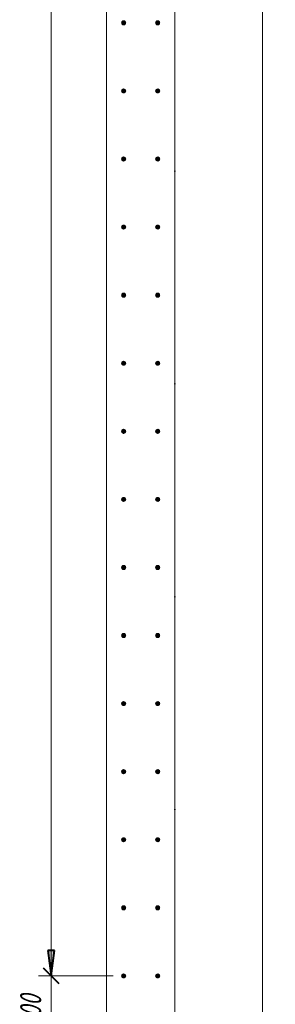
# Model space of a CAD drawing. Header units: millimetres. Extents: x 25757 to 55891, y 7716 to 18253.
# Tile 40 of 73: x 46795 to 47545, y 9417 to 12309. Entities that reach past the tile are written whole.
import ezdxf

# ---------------------------------------------------------------- set-up
doc = ezdxf.new("R2010")
doc.units = ezdxf.units.MM
doc.linetypes.add('ADSK_Линия сетки', pattern=[625, 500, -62.5, 0, -62.5])
for name, color, linetype, lineweight in [('A-____-____-DIMS', 211, 'Continuous', 9), ('A-____-____-DIMS-25', 211, 'Continuous', 9), ('A-WALL-____-MCUT', 113, 'Continuous', 50), ('S-GRID-____-OTLN', 1, 'Continuous', 9), ('S-RBAR-____-MCUT', 171, 'Continuous', 20)]:
    doc.layers.add(name, color=color, linetype=linetype, lineweight=lineweight)
doc.styles.add('GOST Common_I_1', font='GOST Common Italic.ttf', dxfattribs={"width": 0.8, "height": 62.5})
doc.dimstyles.new('ADSK_Для_арматуры_Основной_2_5_мм_шаг_кол-во_Стрелки_точный', dxfattribs={"dimscale": 304.8, "dimtxt": 0.206224, "dimasz": 0.246063, "dimexe": 0.123031, "dimexo": 0.000403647, "dimgap": 0.032808, "dimtad": 1, "dimdec": 0, "dimlfac": 304.8, "dimdsep": 46, "dimtxsty": 'GOST Common_I_1', "dimsah": 1, "dimcen": 0.09, "dimdle": 0.123031, "dimazin": 0, "dimtfac": 1, "dimtdec": 4, "dimtix": 1, "dimtmove": 0, "dimatfit": 3, "dimfxl": 1, "dimtvp": 1, "dimtfill": 1, "dimtolj": 1, "dimtzin": 0, "dimarcsym": 2})
doc.dimstyles.new('ADSK_Округление_5мм__Узкий_', dxfattribs={"dimscale": 304.8, "dimtxt": 0.206224, "dimasz": 0.147638, "dimexe": 0.123031, "dimexo": 0.000269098, "dimgap": 0.032808, "dimtad": 1, "dimdec": 0, "dimlfac": 304.8, "dimrnd": 5, "dimdsep": 46, "dimtxsty": 'GOST Common_I_1', "dimblk1": 'OBLIQUE', "dimblk2": 'OBLIQUE', "dimsah": 1, "dimcen": 0.09, "dimdle": 0.123031, "dimazin": 0, "dimtfac": 1, "dimtdec": 4, "dimtix": 1, "dimtmove": 0, "dimatfit": 3, "dimfxl": 1, "dimtvp": 1, "dimtfill": 1, "dimtolj": 1, "dimtzin": 0, "dimlwd": 20, "dimlwe": 20, "dimarcsym": 2})

# ---------------------------------------------------------------- blocks, each defined once
blk = doc.blocks.new('DIMBLOCK296-КЖ1_ПЭ_ВЭ1_Армирование_Вертикальное')
at = {"layer": 'A-____-____-DIMS-25', "lineweight": 40}
for p, q in [((46887.5, 16300), (46865, 16322.5)), ((46887.5, 16300), (46910, 16277.5)), ((46887.5, 9500), (46865, 9522.5)), ((46887.5, 9500), (46910, 9477.5))]:
    blk.add_line(p, q, dxfattribs=at)
at = {"layer": 'A-____-____-DIMS-25', "lineweight": 20}
for p, q in [((46887.5, 16300), (46850, 16300)), ((46887.5, 16300), (46887.5, 9500)), ((46887.5, 16300), (47069, 16300)), ((46887.5, 9500), (46850, 9500)), ((46887.5, 9500), (47069, 9500))]:
    blk.add_line(p, q, dxfattribs=at)
at = {"layer": 'A-____-____-DIMS-25', "color": 0, "lineweight": 20, "insert": (46795.8, 12829.7), "char_height": 62.5, "width": 168.756, "attachment_point": 1, "rotation": 90, "line_spacing_factor": 1.022761, "style": 'GOST Common_I_1', "bg_fill": 3, "box_fill_scale": 1.25, "bg_fill_color": 256, "bg_fill_true_color": 13158600, "bg_fill_transparency": 0}
blk.add_mtext('6800', dxfattribs=at)
blk = doc.blocks.new('_Oblique')
at = {"color": 0, "linetype": 'ByBlock', "lineweight": -2}
blk.add_line((-0.5, -0.5), (0.5, 0.5), dxfattribs=at)
blk = doc.blocks.new('DIMBLOCK297-КЖ1_ПЭ_ВЭ1_Армирование_Вертикальное')
at = {"layer": 'A-____-____-DIMS-25', "lineweight": 40}
for p, q in [((46887.5, 9500), (46865, 9522.5)), ((46887.5, 9500), (46910, 9477.5)), ((46887.5, 9300), (46865, 9322.5)), ((46887.5, 9300), (46910, 9277.5))]:
    blk.add_line(p, q, dxfattribs=at)
at = {"layer": 'A-____-____-DIMS-25', "lineweight": 20}
for p, q in [((46887.5, 9500), (46850, 9500)), ((46887.5, 9500), (46887.5, 9300)), ((46887.5, 9500), (47069, 9500)), ((46887.5, 9300), (46850, 9300)), ((46887.5, 9300), (47069, 9300))]:
    blk.add_line(p, q, dxfattribs=at)
at = {"layer": 'A-____-____-DIMS-25', "color": 0, "lineweight": 20, "insert": (46795.8, 9347.3), "char_height": 62.5, "width": 126.567, "attachment_point": 1, "rotation": 90, "line_spacing_factor": 1.022761, "style": 'GOST Common_I_1', "bg_fill": 3, "box_fill_scale": 1.25, "bg_fill_color": 256, "bg_fill_true_color": 13158600, "bg_fill_transparency": 0}
blk.add_mtext('200', dxfattribs=at)
blk = doc.blocks.new('DIMBLOCK320-КЖ1_ПЭ_ВЭ1_Армирование_Вертикальное')
at = {"layer": 'A-____-____-DIMS-25', "lineweight": 40}
for points in [[(46887.5, 16300), (46877.6, 16225), (46897.4, 16225)], [(46887.5, 9500), (46897.4, 9575), (46877.6, 9575)]]:
    blk.add_hatch(color=256, dxfattribs=at).paths.add_polyline_path(points)
at = {"layer": 'A-____-____-DIMS-25'}
for p, q in [((46887.5, 16337.5), (46887.5, 9462.5)), ((46887.5, 16300), (46850, 16300)), ((46887.5, 16300), (47062.5, 16300)), ((46887.5, 9500), (46850, 9500)), ((46887.5, 9500), (47062.5, 9500))]:
    blk.add_line(p, q, dxfattribs=at)
at = {"layer": 'A-____-____-DIMS-25', "lineweight": 40}
for p, q in [((46887.5, 16300), (46877.6, 16225)), ((46897.4, 16225), (46887.5, 16300)), ((46877.6, 16225), (46897.4, 16225)), ((46897.4, 9575), (46877.6, 9575)), ((46877.6, 9575), (46887.5, 9500)), ((46887.5, 9500), (46897.4, 9575))]:
    blk.add_line(p, q, dxfattribs=at)
at = {"layer": 'A-____-____-DIMS-25', "color": 0, "insert": (46795.8, 12708.8), "char_height": 62.5, "width": 458.964, "attachment_point": 1, "rotation": 90, "line_spacing_factor": 1.022761, "style": 'GOST Common_I_1', "bg_fill": 3, "box_fill_scale": 1.25, "bg_fill_color": 256, "bg_fill_true_color": 13158600, "bg_fill_transparency": 0}
blk.add_mtext('400x17=6800', dxfattribs=at)
blk = doc.blocks.new('_None')
blk = doc.blocks.new('DIMBLOCK321-КЖ1_ПЭ_ВЭ1_Армирование_Вертикальное')
at = {"layer": 'A-____-____-DIMS-25', "lineweight": 40}
for points in [[(47508, 16100), (47498.1, 16025), (47517.9, 16025)], [(47508, 9300), (47517.9, 9375), (47498.1, 9375)]]:
    blk.add_hatch(color=256, dxfattribs=at).paths.add_polyline_path(points)
at = {"layer": 'A-____-____-DIMS-25'}
for p, q in [((47508, 16137.5), (47508, 9262.5)), ((47508, 16100), (47237.5, 16100)), ((47508, 16100), (47545.5, 16100)), ((47508, 9300), (47237.5, 9300)), ((47508, 9300), (47545.5, 9300))]:
    blk.add_line(p, q, dxfattribs=at)
at = {"layer": 'A-____-____-DIMS-25', "lineweight": 40}
for p, q in [((47508, 16100), (47498.1, 16025)), ((47517.9, 16025), (47508, 16100)), ((47498.1, 16025), (47517.9, 16025)), ((47517.9, 9375), (47498.1, 9375)), ((47498.1, 9375), (47508, 9300)), ((47508, 9300), (47517.9, 9375))]:
    blk.add_line(p, q, dxfattribs=at)
at = {"layer": 'A-____-____-DIMS-25', "color": 0, "insert": (47416.3, 12508.8), "char_height": 62.5, "width": 458.964, "attachment_point": 1, "rotation": 90, "line_spacing_factor": 1.022761, "style": 'GOST Common_I_1', "bg_fill": 3, "box_fill_scale": 1.25, "bg_fill_color": 256, "bg_fill_true_color": 13158600, "bg_fill_transparency": 0}
blk.add_mtext('400x17=6800', dxfattribs=at)

msp = doc.modelspace()

# ---------------------------------------------------------------- hatches: boundary and pattern name
at = {"layer": 'S-RBAR-____-MCUT'}
h = msp.add_hatch(color=256, dxfattribs=at)
edge = h.paths.add_edge_path()
edge.add_arc((47100.0019, 12300.001), 6, 0, 360)
for points in [[(47100.0019, 12294.001), (47105.198, 12297.001), (47105.198, 12303.001), (47100.0019, 12306.001), (47094.8057, 12303.001), (47094.8057, 12297.001)], [(47200.0019, 12294.001), (47205.198, 12297.001), (47205.198, 12303.001), (47200.0019, 12306.001), (47194.8057, 12303.001), (47194.8057, 12297.001)], [(47100.0019, 12094.001), (47105.198, 12097.001), (47105.198, 12103.001), (47100.0019, 12106.001), (47094.8057, 12103.001), (47094.8057, 12097.001)], [(47200.0019, 12094.001), (47205.198, 12097.001), (47205.198, 12103.001), (47200.0019, 12106.001), (47194.8057, 12103.001), (47194.8057, 12097.001)], [(47100.0019, 11894.001), (47105.198, 11897.001), (47105.198, 11903.001), (47100.0019, 11906.001), (47094.8057, 11903.001), (47094.8057, 11897.001)], [(47200.0019, 11894.001), (47205.198, 11897.001), (47205.198, 11903.001), (47200.0019, 11906.001), (47194.8057, 11903.001), (47194.8057, 11897.001)], [(47100.0019, 11694.001), (47105.198, 11697.001), (47105.198, 11703.001), (47100.0019, 11706.001), (47094.8057, 11703.001), (47094.8057, 11697.001)], [(47200.0019, 11694.001), (47205.198, 11697.001), (47205.198, 11703.001), (47200.0019, 11706.001), (47194.8057, 11703.001), (47194.8057, 11697.001)], [(47100.0019, 11494.001), (47105.198, 11497.001), (47105.198, 11503.001), (47100.0019, 11506.001), (47094.8057, 11503.001), (47094.8057, 11497.001)], [(47200.0019, 11494.001), (47205.198, 11497.001), (47205.198, 11503.001), (47200.0019, 11506.001), (47194.8057, 11503.001), (47194.8057, 11497.001)], [(47100.0019, 11294.001), (47105.198, 11297.001), (47105.198, 11303.001), (47100.0019, 11306.001), (47094.8057, 11303.001), (47094.8057, 11297.001)], [(47200.0019, 11294.001), (47205.198, 11297.001), (47205.198, 11303.001), (47200.0019, 11306.001), (47194.8057, 11303.001), (47194.8057, 11297.001)], [(47100.0019, 11094.001), (47105.198, 11097.001), (47105.198, 11103.001), (47100.0019, 11106.001), (47094.8057, 11103.001), (47094.8057, 11097.001)], [(47200.0019, 11094.001), (47205.198, 11097.001), (47205.198, 11103.001), (47200.0019, 11106.001), (47194.8057, 11103.001), (47194.8057, 11097.001)], [(47100.0019, 10894.001), (47105.198, 10897.001), (47105.198, 10903.001), (47100.0019, 10906.001), (47094.8057, 10903.001), (47094.8057, 10897.001)], [(47200.0019, 10894.001), (47205.198, 10897.001), (47205.198, 10903.001), (47200.0019, 10906.001), (47194.8057, 10903.001), (47194.8057, 10897.001)], [(47100.0019, 10694.001), (47105.198, 10697.001), (47105.198, 10703.001), (47100.0019, 10706.001), (47094.8057, 10703.001), (47094.8057, 10697.001)], [(47200.0019, 10694.001), (47205.198, 10697.001), (47205.198, 10703.001), (47200.0019, 10706.001), (47194.8057, 10703.001), (47194.8057, 10697.001)], [(47100.0019, 10494.001), (47105.198, 10497.001), (47105.198, 10503.001), (47100.0019, 10506.001), (47094.8057, 10503.001), (47094.8057, 10497.001)], [(47200.0019, 10494.001), (47205.198, 10497.001), (47205.198, 10503.001), (47200.0019, 10506.001), (47194.8057, 10503.001), (47194.8057, 10497.001)], [(47100.0019, 10294.001), (47105.198, 10297.001), (47105.198, 10303.001), (47100.0019, 10306.001), (47094.8057, 10303.001), (47094.8057, 10297.001)], [(47200.0019, 10294.001), (47205.198, 10297.001), (47205.198, 10303.001), (47200.0019, 10306.001), (47194.8057, 10303.001), (47194.8057, 10297.001)], [(47100.0019, 10094.001), (47105.198, 10097.001), (47105.198, 10103.001), (47100.0019, 10106.001), (47094.8057, 10103.001), (47094.8057, 10097.001)], [(47200.0019, 10094.001), (47205.198, 10097.001), (47205.198, 10103.001), (47200.0019, 10106.001), (47194.8057, 10103.001), (47194.8057, 10097.001)], [(47100.0019, 9894.001), (47105.198, 9897.001), (47105.198, 9903.001), (47100.0019, 9906.001), (47094.8057, 9903.001), (47094.8057, 9897.001)], [(47200.0019, 9894.001), (47205.198, 9897.001), (47205.198, 9903.001), (47200.0019, 9906.001), (47194.8057, 9903.001), (47194.8057, 9897.001)], [(47100.0019, 9694.001), (47105.198, 9697.001), (47105.198, 9703.001), (47100.0019, 9706.001), (47094.8057, 9703.001), (47094.8057, 9697.001)], [(47200.0019, 9694.001), (47205.198, 9697.001), (47205.198, 9703.001), (47200.0019, 9706.001), (47194.8057, 9703.001), (47194.8057, 9697.001)], [(47100.0019, 9494.001), (47105.198, 9497.001), (47105.198, 9503.001), (47100.0019, 9506.001), (47094.8057, 9503.001), (47094.8057, 9497.001)], [(47200.0019, 9494.001), (47205.198, 9497.001), (47205.198, 9503.001), (47200.0019, 9506.001), (47194.8057, 9503.001), (47194.8057, 9497.001)]]:
    msp.add_hatch(color=256, dxfattribs=at).paths.add_polyline_path(points)
h = msp.add_hatch(color=256, dxfattribs=at)
edge = h.paths.add_edge_path()
edge.add_arc((47200.0019, 12300.001), 6, 0, 360)
h = msp.add_hatch(color=256, dxfattribs=at)
edge = h.paths.add_edge_path()
edge.add_arc((47100.0019, 12100.001), 6, 0, 360)
h = msp.add_hatch(color=256, dxfattribs=at)
edge = h.paths.add_edge_path()
edge.add_arc((47200.0019, 12100.001), 6, 0, 360)
h = msp.add_hatch(color=256, dxfattribs=at)
edge = h.paths.add_edge_path()
edge.add_arc((47100.0019, 11900.001), 6, 0, 360)
h = msp.add_hatch(color=256, dxfattribs=at)
edge = h.paths.add_edge_path()
edge.add_arc((47200.0019, 11900.001), 6, 0, 360)
h = msp.add_hatch(color=256, dxfattribs=at)
edge = h.paths.add_edge_path()
edge.add_arc((47100.0019, 11700.001), 6, 0, 360)
h = msp.add_hatch(color=256, dxfattribs=at)
edge = h.paths.add_edge_path()
edge.add_arc((47200.0019, 11700.001), 6, 0, 360)
h = msp.add_hatch(color=256, dxfattribs=at)
edge = h.paths.add_edge_path()
edge.add_arc((47100.0019, 11500.001), 6, 0, 360)
h = msp.add_hatch(color=256, dxfattribs=at)
edge = h.paths.add_edge_path()
edge.add_arc((47200.0019, 11500.001), 6, 0, 360)
h = msp.add_hatch(color=256, dxfattribs=at)
edge = h.paths.add_edge_path()
edge.add_arc((47100.0019, 11300.001), 6, 0, 360)
h = msp.add_hatch(color=256, dxfattribs=at)
edge = h.paths.add_edge_path()
edge.add_arc((47200.0019, 11300.001), 6, 0, 360)
h = msp.add_hatch(color=256, dxfattribs=at)
edge = h.paths.add_edge_path()
edge.add_arc((47100.0019, 11100.001), 6, 0, 360)
h = msp.add_hatch(color=256, dxfattribs=at)
edge = h.paths.add_edge_path()
edge.add_arc((47200.0019, 11100.001), 6, 0, 360)
h = msp.add_hatch(color=256, dxfattribs=at)
edge = h.paths.add_edge_path()
edge.add_arc((47100.0019, 10900.001), 6, 0, 360)
h = msp.add_hatch(color=256, dxfattribs=at)
edge = h.paths.add_edge_path()
edge.add_arc((47200.0019, 10900.001), 6, 0, 360)
h = msp.add_hatch(color=256, dxfattribs=at)
edge = h.paths.add_edge_path()
edge.add_arc((47100.0019, 10700.001), 6, 0, 360)
h = msp.add_hatch(color=256, dxfattribs=at)
edge = h.paths.add_edge_path()
edge.add_arc((47200.0019, 10700.001), 6, 0, 360)
h = msp.add_hatch(color=256, dxfattribs=at)
edge = h.paths.add_edge_path()
edge.add_arc((47100.0019, 10500.001), 6, 0, 360)
h = msp.add_hatch(color=256, dxfattribs=at)
edge = h.paths.add_edge_path()
edge.add_arc((47200.0019, 10500.001), 6, 0, 360)
h = msp.add_hatch(color=256, dxfattribs=at)
edge = h.paths.add_edge_path()
edge.add_arc((47100.0019, 10300.001), 6, 0, 360)
h = msp.add_hatch(color=256, dxfattribs=at)
edge = h.paths.add_edge_path()
edge.add_arc((47200.0019, 10300.001), 6, 0, 360)
h = msp.add_hatch(color=256, dxfattribs=at)
edge = h.paths.add_edge_path()
edge.add_arc((47100.0019, 10100.001), 6, 0, 360)
h = msp.add_hatch(color=256, dxfattribs=at)
edge = h.paths.add_edge_path()
edge.add_arc((47200.0019, 10100.001), 6, 0, 360)
h = msp.add_hatch(color=256, dxfattribs=at)
edge = h.paths.add_edge_path()
edge.add_arc((47100.0019, 9900.001), 6, 0, 360)
h = msp.add_hatch(color=256, dxfattribs=at)
edge = h.paths.add_edge_path()
edge.add_arc((47200.0019, 9900.001), 6, 0, 360)
h = msp.add_hatch(color=256, dxfattribs=at)
edge = h.paths.add_edge_path()
edge.add_arc((47100.0019, 9700.001), 6, 0, 360)
h = msp.add_hatch(color=256, dxfattribs=at)
edge = h.paths.add_edge_path()
edge.add_arc((47200.0019, 9700.001), 6, 0, 360)
h = msp.add_hatch(color=256, dxfattribs=at)
edge = h.paths.add_edge_path()
edge.add_arc((47100.0019, 9500.001), 6, 0, 360)
h = msp.add_hatch(color=256, dxfattribs=at)
edge = h.paths.add_edge_path()
edge.add_arc((47200.0019, 9500.001), 6, 0, 360)

# ---------------------------------------------------------------- linework, layer by layer
at = {"layer": 'A-WALL-____-MCUT', "lineweight": 9}
for p, q in [((47050, 16650.001), (47050, 9000)), ((47250, 9000), (47250, 16450.001))]:
    msp.add_line(p, q, dxfattribs=at)
at = {"layer": 'S-GRID-____-OTLN', "linetype": 'ADSK_Линия сетки'}
msp.add_line((47250, 18052.657), (47250, 7920.7958), dxfattribs=at)
at = {"layer": 'S-RBAR-____-MCUT'}
for p, q in [((47100.0019, 12306.001), (47094.8057, 12303.001)), ((47094.8057, 12303.001), (47094.8057, 12297.001)), ((47094.8057, 12297.001), (47100.0019, 12294.001)), ((47105.198, 12303.001), (47100.0019, 12306.001)), ((47100.0019, 12294.001), (47105.198, 12297.001)), ((47105.198, 12297.001), (47105.198, 12303.001)), ((47200.0019, 12306.001), (47194.8057, 12303.001)), ((47194.8057, 12303.001), (47194.8057, 12297.001)), ((47194.8057, 12297.001), (47200.0019, 12294.001)), ((47205.198, 12303.001), (47200.0019, 12306.001)), ((47200.0019, 12294.001), (47205.198, 12297.001)), ((47205.198, 12297.001), (47205.198, 12303.001)), ((47100.0019, 12106.001), (47094.8057, 12103.001)), ((47094.8057, 12103.001), (47094.8057, 12097.001)), ((47094.8057, 12097.001), (47100.0019, 12094.001)), ((47105.198, 12103.001), (47100.0019, 12106.001)), ((47100.0019, 12094.001), (47105.198, 12097.001)), ((47105.198, 12097.001), (47105.198, 12103.001)), ((47200.0019, 12106.001), (47194.8057, 12103.001)), ((47194.8057, 12103.001), (47194.8057, 12097.001)), ((47194.8057, 12097.001), (47200.0019, 12094.001)), ((47205.198, 12103.001), (47200.0019, 12106.001)), ((47200.0019, 12094.001), (47205.198, 12097.001)), ((47205.198, 12097.001), (47205.198, 12103.001)), ((47100.0019, 11906.001), (47094.8057, 11903.001)), ((47094.8057, 11903.001), (47094.8057, 11897.001)), ((47094.8057, 11897.001), (47100.0019, 11894.001)), ((47105.198, 11903.001), (47100.0019, 11906.001)), ((47100.0019, 11894.001), (47105.198, 11897.001)), ((47105.198, 11897.001), (47105.198, 11903.001)), ((47200.0019, 11906.001), (47194.8057, 11903.001)), ((47194.8057, 11903.001), (47194.8057, 11897.001)), ((47194.8057, 11897.001), (47200.0019, 11894.001)), ((47205.198, 11903.001), (47200.0019, 11906.001)), ((47200.0019, 11894.001), (47205.198, 11897.001)), ((47205.198, 11897.001), (47205.198, 11903.001)), ((47100.0019, 11706.001), (47094.8057, 11703.001)), ((47094.8057, 11703.001), (47094.8057, 11697.001)), ((47094.8057, 11697.001), (47100.0019, 11694.001)), ((47105.198, 11703.001), (47100.0019, 11706.001)), ((47100.0019, 11694.001), (47105.198, 11697.001)), ((47105.198, 11697.001), (47105.198, 11703.001)), ((47200.0019, 11706.001), (47194.8057, 11703.001)), ((47194.8057, 11703.001), (47194.8057, 11697.001)), ((47194.8057, 11697.001), (47200.0019, 11694.001)), ((47205.198, 11703.001), (47200.0019, 11706.001)), ((47200.0019, 11694.001), (47205.198, 11697.001)), ((47205.198, 11697.001), (47205.198, 11703.001)), ((47100.0019, 11506.001), (47094.8057, 11503.001)), ((47094.8057, 11503.001), (47094.8057, 11497.001)), ((47094.8057, 11497.001), (47100.0019, 11494.001)), ((47105.198, 11503.001), (47100.0019, 11506.001)), ((47100.0019, 11494.001), (47105.198, 11497.001)), ((47105.198, 11497.001), (47105.198, 11503.001)), ((47200.0019, 11506.001), (47194.8057, 11503.001)), ((47194.8057, 11503.001), (47194.8057, 11497.001)), ((47194.8057, 11497.001), (47200.0019, 11494.001)), ((47205.198, 11503.001), (47200.0019, 11506.001)), ((47200.0019, 11494.001), (47205.198, 11497.001)), ((47205.198, 11497.001), (47205.198, 11503.001)), ((47100.0019, 11306.001), (47094.8057, 11303.001)), ((47094.8057, 11303.001), (47094.8057, 11297.001)), ((47094.8057, 11297.001), (47100.0019, 11294.001)), ((47105.198, 11303.001), (47100.0019, 11306.001)), ((47100.0019, 11294.001), (47105.198, 11297.001)), ((47105.198, 11297.001), (47105.198, 11303.001)), ((47200.0019, 11306.001), (47194.8057, 11303.001)), ((47194.8057, 11303.001), (47194.8057, 11297.001)), ((47194.8057, 11297.001), (47200.0019, 11294.001)), ((47205.198, 11303.001), (47200.0019, 11306.001)), ((47200.0019, 11294.001), (47205.198, 11297.001)), ((47205.198, 11297.001), (47205.198, 11303.001)), ((47100.0019, 11106.001), (47094.8057, 11103.001)), ((47094.8057, 11103.001), (47094.8057, 11097.001)), ((47094.8057, 11097.001), (47100.0019, 11094.001)), ((47105.198, 11103.001), (47100.0019, 11106.001)), ((47100.0019, 11094.001), (47105.198, 11097.001)), ((47105.198, 11097.001), (47105.198, 11103.001)), ((47200.0019, 11106.001), (47194.8057, 11103.001)), ((47194.8057, 11103.001), (47194.8057, 11097.001)), ((47194.8057, 11097.001), (47200.0019, 11094.001)), ((47205.198, 11103.001), (47200.0019, 11106.001)), ((47200.0019, 11094.001), (47205.198, 11097.001)), ((47205.198, 11097.001), (47205.198, 11103.001)), ((47100.0019, 10906.001), (47094.8057, 10903.001)), ((47105.198, 10903.001), (47100.0019, 10906.001)), ((47200.0019, 10906.001), (47194.8057, 10903.001)), ((47205.198, 10903.001), (47200.0019, 10906.001)), ((47094.8057, 10903.001), (47094.8057, 10897.001)), ((47094.8057, 10897.001), (47100.0019, 10894.001)), ((47100.0019, 10894.001), (47105.198, 10897.001)), ((47105.198, 10897.001), (47105.198, 10903.001)), ((47194.8057, 10903.001), (47194.8057, 10897.001)), ((47194.8057, 10897.001), (47200.0019, 10894.001)), ((47200.0019, 10894.001), (47205.198, 10897.001)), ((47205.198, 10897.001), (47205.198, 10903.001)), ((47100.0019, 10706.001), (47094.8057, 10703.001)), ((47105.198, 10703.001), (47100.0019, 10706.001)), ((47200.0019, 10706.001), (47194.8057, 10703.001)), ((47205.198, 10703.001), (47200.0019, 10706.001)), ((47094.8057, 10703.001), (47094.8057, 10697.001)), ((47094.8057, 10697.001), (47100.0019, 10694.001)), ((47100.0019, 10694.001), (47105.198, 10697.001)), ((47105.198, 10697.001), (47105.198, 10703.001)), ((47194.8057, 10703.001), (47194.8057, 10697.001)), ((47194.8057, 10697.001), (47200.0019, 10694.001)), ((47200.0019, 10694.001), (47205.198, 10697.001)), ((47205.198, 10697.001), (47205.198, 10703.001)), ((47100.0019, 10506.001), (47094.8057, 10503.001)), ((47094.8057, 10503.001), (47094.8057, 10497.001)), ((47105.198, 10503.001), (47100.0019, 10506.001)), ((47105.198, 10497.001), (47105.198, 10503.001)), ((47200.0019, 10506.001), (47194.8057, 10503.001)), ((47194.8057, 10503.001), (47194.8057, 10497.001)), ((47205.198, 10503.001), (47200.0019, 10506.001)), ((47205.198, 10497.001), (47205.198, 10503.001)), ((47094.8057, 10497.001), (47100.0019, 10494.001)), ((47100.0019, 10494.001), (47105.198, 10497.001)), ((47194.8057, 10497.001), (47200.0019, 10494.001)), ((47200.0019, 10494.001), (47205.198, 10497.001)), ((47100.0019, 10306.001), (47094.8057, 10303.001)), ((47094.8057, 10303.001), (47094.8057, 10297.001)), ((47105.198, 10303.001), (47100.0019, 10306.001)), ((47105.198, 10297.001), (47105.198, 10303.001)), ((47200.0019, 10306.001), (47194.8057, 10303.001)), ((47194.8057, 10303.001), (47194.8057, 10297.001)), ((47205.198, 10303.001), (47200.0019, 10306.001)), ((47205.198, 10297.001), (47205.198, 10303.001)), ((47094.8057, 10297.001), (47100.0019, 10294.001)), ((47100.0019, 10294.001), (47105.198, 10297.001)), ((47194.8057, 10297.001), (47200.0019, 10294.001)), ((47200.0019, 10294.001), (47205.198, 10297.001)), ((47100.0019, 10106.001), (47094.8057, 10103.001)), ((47094.8057, 10103.001), (47094.8057, 10097.001)), ((47094.8057, 10097.001), (47100.0019, 10094.001)), ((47105.198, 10103.001), (47100.0019, 10106.001)), ((47100.0019, 10094.001), (47105.198, 10097.001)), ((47105.198, 10097.001), (47105.198, 10103.001)), ((47200.0019, 10106.001), (47194.8057, 10103.001)), ((47194.8057, 10103.001), (47194.8057, 10097.001)), ((47194.8057, 10097.001), (47200.0019, 10094.001)), ((47205.198, 10103.001), (47200.0019, 10106.001)), ((47200.0019, 10094.001), (47205.198, 10097.001)), ((47205.198, 10097.001), (47205.198, 10103.001)), ((47100.0019, 9906.001), (47094.8057, 9903.001)), ((47094.8057, 9903.001), (47094.8057, 9897.001)), ((47094.8057, 9897.001), (47100.0019, 9894.001)), ((47105.198, 9903.001), (47100.0019, 9906.001)), ((47100.0019, 9894.001), (47105.198, 9897.001)), ((47105.198, 9897.001), (47105.198, 9903.001)), ((47200.0019, 9906.001), (47194.8057, 9903.001)), ((47194.8057, 9903.001), (47194.8057, 9897.001)), ((47194.8057, 9897.001), (47200.0019, 9894.001)), ((47205.198, 9903.001), (47200.0019, 9906.001)), ((47200.0019, 9894.001), (47205.198, 9897.001)), ((47205.198, 9897.001), (47205.198, 9903.001)), ((47100.0019, 9706.001), (47094.8057, 9703.001)), ((47094.8057, 9703.001), (47094.8057, 9697.001)), ((47094.8057, 9697.001), (47100.0019, 9694.001)), ((47105.198, 9703.001), (47100.0019, 9706.001)), ((47100.0019, 9694.001), (47105.198, 9697.001)), ((47105.198, 9697.001), (47105.198, 9703.001)), ((47200.0019, 9706.001), (47194.8057, 9703.001)), ((47194.8057, 9703.001), (47194.8057, 9697.001)), ((47194.8057, 9697.001), (47200.0019, 9694.001)), ((47205.198, 9703.001), (47200.0019, 9706.001)), ((47200.0019, 9694.001), (47205.198, 9697.001)), ((47205.198, 9697.001), (47205.198, 9703.001)), ((47100.0019, 9506.001), (47094.8057, 9503.001)), ((47094.8057, 9503.001), (47094.8057, 9497.001)), ((47094.8057, 9497.001), (47100.0019, 9494.001)), ((47105.198, 9503.001), (47100.0019, 9506.001)), ((47100.0019, 9494.001), (47105.198, 9497.001)), ((47105.198, 9497.001), (47105.198, 9503.001)), ((47200.0019, 9506.001), (47194.8057, 9503.001)), ((47194.8057, 9503.001), (47194.8057, 9497.001)), ((47194.8057, 9497.001), (47200.0019, 9494.001)), ((47205.198, 9503.001), (47200.0019, 9506.001)), ((47200.0019, 9494.001), (47205.198, 9497.001)), ((47205.198, 9497.001), (47205.198, 9503.001))]:
    msp.add_line(p, q, dxfattribs=at)
for centre in [(47100.0019, 12300.001), (47200.0019, 12300.001), (47100.0019, 12100.001), (47200.0019, 12100.001), (47100.0019, 11900.001), (47200.0019, 11900.001), (47100.0019, 11700.001), (47200.0019, 11700.001), (47100.0019, 11500.001), (47200.0019, 11500.001), (47100.0019, 11300.001), (47200.0019, 11300.001), (47100.0019, 11100.001), (47200.0019, 11100.001), (47100.0019, 10900.001), (47200.0019, 10900.001), (47100.0019, 10700.001), (47200.0019, 10700.001), (47100.0019, 10500.001), (47200.0019, 10500.001), (47100.0019, 10300.001), (47200.0019, 10300.001), (47100.0019, 10100.001), (47200.0019, 10100.001), (47100.0019, 9900.001), (47200.0019, 9900.001), (47100.0019, 9700.001), (47200.0019, 9700.001), (47100.0019, 9500.001), (47200.0019, 9500.001)]:
    msp.add_circle(centre, 6, dxfattribs=at)

# ---------------------------------------------------------------- next in the draw order: dimensions: what is measured, and where the dimension line sits
at = {"layer": 'A-____-____-DIMS', "lineweight": 20}
dim = msp.add_linear_dim(base=(46887.5118, 9500.001), p1=(47094.0019, 16300.001), p2=(47094.0019, 9500.001), angle=90, dimstyle='ADSK_Округление_5мм__Узкий_', override={"dimpost": '<>', "dimfxl": 6800}, dxfattribs=at)
dim.commit()
dim.dimension.update_dxf_attribs({"geometry": 'DIMBLOCK296-КЖ1_ПЭ_ВЭ1_Армирование_Вертикальное', "text_midpoint": (46845.8593, 12900.001)})
at = {"layer": 'A-____-____-DIMS'}
dim = msp.add_linear_dim(base=(47507.9917, 9300.001), p1=(47200.0019, 16100.001), p2=(47200.0019, 9300.001), angle=90, text='400x17=6800', dimstyle='ADSK_Для_арматуры_Основной_2_5_мм_шаг_кол-во_Стрелки_точный', override={"dimpost": '<>', "dimblk1": 'None', "dimblk2": 'None', "dimsah": 1, "dimfxl": 6800}, dxfattribs=at)
dim.commit()
dim.dimension.update_dxf_attribs({"geometry": 'DIMBLOCK321-КЖ1_ПЭ_ВЭ1_Армирование_Вертикальное', "text_midpoint": (47466.3392, 12700.001)})

# ---------------------------------------------------------------- next in the draw order: dimensions: what is measured, and where the dimension line sits
at = {"layer": 'A-____-____-DIMS', "lineweight": 20}
dim = msp.add_linear_dim(base=(46887.5118, 9300.001), p1=(47094.0019, 9500.001), p2=(47094.0019, 9300.001), angle=90, dimstyle='ADSK_Округление_5мм__Узкий_', override={"dimpost": '<>', "dimfxl": 200}, dxfattribs=at)
dim.commit()
dim.dimension.update_dxf_attribs({"geometry": 'DIMBLOCK297-КЖ1_ПЭ_ВЭ1_Армирование_Вертикальное', "text_midpoint": (46846.2618, 9400.001)})

# ---------------------------------------------------------------- next in the draw order: dimensions: what is measured, and where the dimension line sits
at = {"layer": 'A-____-____-DIMS'}
dim = msp.add_linear_dim(base=(46887.5118, 9500.001), p1=(47100.0019, 16300.001), p2=(47100.0019, 9500.001), angle=90, text='400x17=6800', dimstyle='ADSK_Для_арматуры_Основной_2_5_мм_шаг_кол-во_Стрелки_точный', override={"dimpost": '<>', "dimblk1": 'None', "dimblk2": 'None', "dimsah": 1, "dimfxl": 6800}, dxfattribs=at)
dim.commit()
dim.dimension.update_dxf_attribs({"geometry": 'DIMBLOCK320-КЖ1_ПЭ_ВЭ1_Армирование_Вертикальное', "text_midpoint": (46845.8593, 12900.001)})

doc.saveas('drawing.dxf')
